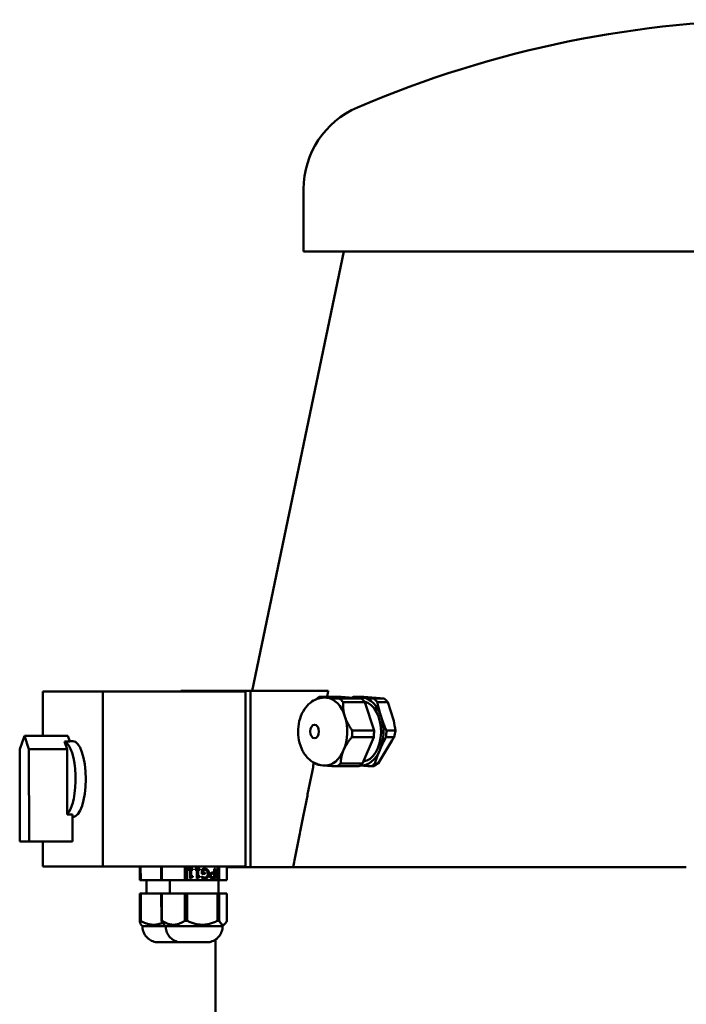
# Model space of a CAD drawing. Header units: millimetres. Extents: x 527 to 1152, y 223 to 965.
# Tile 5 of 6: x 527 to 773, y 602 to 965. Entities that reach past the tile are written whole.
import ezdxf

# ---------------------------------------------------------------- set-up
doc = ezdxf.new("R2010")
doc.units = ezdxf.units.MM
doc.header["$LTSCALE"] = 4
doc.layers.add('Widoczne (ISO)', color=7, linetype='Continuous', lineweight=50)

msp = doc.modelspace()

# ---------------------------------------------------------------- linework, layer by layer
at = {"layer": 'Widoczne (ISO)'}
for p, q in [((631.88, 879.24), (631.88, 902.24)), ((646.67, 879.24), (612.93, 717.28)), ((986.88, 879.24), (631.88, 879.24)), ((588.43, 717.01), (535.81, 716.98)), ((535.81, 716.98), (557.87, 716.98)), ((535.82, 700.72), (535.81, 716.98)), ((610.49, 717.01), (557.87, 716.98)), ((557.87, 716.98), (557.91, 652.48)), ((615.34, 717.28), (586.64, 717.26)), ((612.29, 717.26), (586.64, 717.26)), ((586.64, 717.26), (586.64, 717.01)), ((588.43, 717.01), (610.49, 717.01)), ((610.49, 717.01), (610.53, 652.51)), ((641, 717.28), (612.29, 717.26)), ((612.32, 652.26), (612.29, 717.26)), ((637.67, 715.09), (645.72, 715.09)), ((639.61, 714.76), (639.93, 714.76)), ((645.17, 714.38), (653.22, 714.38)), ((653.22, 714.38), (645.72, 715.09)), ((646.44, 713.07), (654.49, 713.07)), ((650.27, 715.09), (654.14, 715.09)), ((661.64, 714.38), (654.14, 715.09)), ((657.85, 702.61), (654.49, 713.07)), ((657.77, 714.38), (661.64, 714.38)), ((659.05, 713.07), (662.92, 713.07)), ((665.11, 706.24), (662.92, 713.07)), ((527.29, 695.72), (529, 700.72)), ((544.97, 700.73), (529, 700.72)), ((529, 700.72), (530.71, 695.72)), ((545.71, 698.56), (544.97, 700.73)), ((649.8, 702.61), (657.85, 702.61)), ((662.4, 702.61), (665.78, 702.61)), ((545.71, 698.56), (543.83, 698.56)), ((543.83, 698.56), (544.8, 695.73)), ((546.85, 698.73), (545.66, 698.73)), ((649.7, 700.24), (657.75, 700.24)), ((653.61, 690.49), (657.75, 700.24)), ((662.31, 700.24), (665.3, 700.24)), ((527.31, 661.72), (527.29, 695.72)), ((544.8, 695.73), (530.71, 695.72)), ((530.71, 695.72), (530.73, 661.72)), ((544.8, 695.73), (544.82, 671.65)), ((645.56, 690.49), (653.61, 690.49)), ((658.16, 690.49), (659.34, 690.49)), ((639.61, 689.76), (639.93, 689.76)), ((644.19, 689.43), (652.24, 689.43)), ((656.8, 689.43), (657.76, 689.43)), ((544.82, 671.65), (546.7, 671.65)), ((546.7, 661.73), (546.7, 671.65)), ((546.87, 670.73), (546.7, 670.73)), ((530.73, 661.72), (527.31, 661.72)), ((546.7, 661.73), (530.73, 661.72)), ((535.84, 652.48), (535.84, 661.72)), ((557.91, 652.48), (535.84, 652.48)), ((610.53, 652.51), (557.91, 652.48)), ((571.5, 652.49), (571.51, 647.5)), ((571.86, 652.49), (571.87, 647.5)), ((579.47, 652.49), (579.47, 647.5)), ((579.71, 652.49), (579.71, 647.5)), ((588.13, 652.5), (588.13, 647.5)), ((588.97, 652.5), (588.97, 647.5)), ((589.45, 651.58), (591.09, 651.58)), ((589.45, 651.23), (589.45, 651.58)), ((590.05, 651.23), (589.45, 651.23)), ((589.77, 651.23), (589.45, 651.23)), ((590.05, 651.23), (589.77, 651.23)), ((590.05, 648.07), (590.05, 651.23)), ((590.81, 651.23), (590.2, 651.23)), ((590.48, 651.23), (590.2, 651.23)), ((590.2, 651.23), (590.2, 648.88)), ((591.09, 651.23), (590.48, 651.23)), ((590.48, 651.23), (590.48, 648.88)), ((590.81, 651.58), (590.81, 651.23)), ((591.09, 651.23), (590.81, 651.23)), ((591.09, 651.58), (591.09, 651.23)), ((591.97, 651.58), (593.61, 651.59)), ((591.97, 651.23), (591.97, 651.58)), ((592.57, 651.23), (591.97, 651.23)), ((592.29, 651.23), (591.97, 651.23)), ((592.57, 651.23), (592.29, 651.23)), ((592.57, 648.07), (592.57, 651.23)), ((593.34, 651.23), (592.73, 651.23)), ((593, 651.23), (592.73, 651.23)), ((592.73, 651.23), (592.73, 648.88)), ((593.61, 651.23), (593, 651.23)), ((593, 651.23), (593, 648.88)), ((593.34, 651.59), (593.34, 651.23)), ((593.61, 651.23), (593.34, 651.23)), ((593.61, 651.59), (593.61, 651.23)), ((594.35, 649.82), (594.34, 651.35)), ((594.51, 651.14), (594.51, 650.23)), ((594.79, 651.14), (594.51, 651.14)), ((594.79, 650.23), (594.51, 650.23)), ((594.79, 651.14), (594.79, 650.23)), ((594.79, 650.23), (595.57, 650.23)), ((595.48, 651.25), (595.2, 651.25)), ((595.29, 650.23), (595.29, 649.83)), ((595.57, 650.23), (595.57, 649.83)), ((598.7, 649.89), (598.4, 649.89)), ((598.6, 650.28), (598.98, 650.28)), ((598.98, 649.89), (598.67, 649.89)), ((598.98, 649.89), (598.7, 649.89)), ((598.98, 651.59), (599.42, 651.59)), ((598.98, 650.28), (598.98, 651.59)), ((598.98, 648.49), (598.98, 649.89)), ((599.15, 651.59), (599.15, 648.09)), ((599.42, 651.59), (599.43, 648.09)), ((600.22, 652.51), (600.22, 647.51)), ((600.82, 652.51), (600.82, 647.51)), ((603.64, 652.51), (603.65, 647.51)), ((603.65, 652.26), (612.32, 652.26)), ((628.05, 652.27), (612.32, 652.26)), ((772.92, 652.26), (613.26, 652.26)), ((571.51, 647.5), (571.87, 647.5)), ((571.87, 647.5), (579.47, 647.5)), ((574.01, 647.5), (574.01, 642.5)), ((579.47, 647.5), (579.71, 647.5)), ((579.71, 647.5), (588.13, 647.5)), ((582.56, 647.5), (582.56, 642.5)), ((588.13, 647.5), (588.97, 647.5)), ((588.97, 647.5), (600.22, 647.51)), ((590.4, 648.07), (590.05, 648.07)), ((590.12, 648.07), (590.05, 648.07)), ((590.4, 648.07), (590.12, 648.07)), ((590.48, 648.88), (590.2, 648.88)), ((590.48, 648.88), (591.09, 648.88)), ((590.81, 648.88), (590.81, 648.56)), ((591.09, 648.56), (590.81, 648.56)), ((591.09, 648.88), (591.09, 648.56)), ((592.92, 648.07), (592.57, 648.07)), ((592.64, 648.07), (592.57, 648.07)), ((592.92, 648.07), (592.64, 648.07)), ((593, 648.88), (592.73, 648.88)), ((593, 648.88), (593.62, 648.88)), ((593.34, 648.88), (593.34, 648.56)), ((593.62, 648.56), (593.34, 648.56)), ((593.62, 648.88), (593.62, 648.56)), ((595.29, 649.83), (594.35, 649.82)), ((595.57, 649.83), (594.35, 649.82)), ((594.36, 648.89), (594.4, 648.89)), ((594.36, 648.32), (594.36, 648.89)), ((594.82, 648.59), (594.55, 648.59)), ((595.51, 648.43), (595.24, 648.43)), ((595.57, 649.83), (595.29, 649.83)), ((597.95, 649.68), (597.68, 649.68)), ((598.6, 648.49), (598.33, 648.49)), ((599.15, 648.09), (598.54, 648.09)), ((599.43, 648.09), (598.58, 648.09)), ((598.61, 648.49), (598.98, 648.49)), ((599.43, 648.09), (599.15, 648.09)), ((600.22, 647.51), (600.82, 647.51)), ((600.56, 647.51), (600.56, 642.51)), ((600.82, 647.51), (603.65, 647.51)), ((571.51, 642.5), (571.51, 632.46)), ((572.61, 642.5), (571.51, 642.5)), ((571.51, 642.5), (571.87, 642.5)), ((571.87, 642.5), (571.87, 632.46)), ((571.87, 642.5), (581.4, 642.5)), ((573.12, 642.5), (572.61, 642.5)), ((574.01, 642.5), (573.12, 642.5)), ((582.3, 642.5), (579.47, 642.5)), ((579.47, 642.5), (579.71, 642.5)), ((579.47, 642.5), (579.48, 632.46)), ((579.71, 642.5), (588.13, 642.5)), ((579.71, 642.5), (579.72, 632.46)), ((581.4, 642.5), (581.4, 642.5)), ((581.4, 642.5), (582.27, 642.5)), ((582.27, 642.5), (582.27, 642.5)), ((582.27, 642.5), (582.56, 642.5)), ((582.56, 642.5), (582.3, 642.5)), ((588.13, 642.5), (588.97, 642.5)), ((588.13, 642.5), (588.14, 632.46)), ((588.97, 642.5), (600.22, 642.51)), ((588.97, 642.5), (588.98, 632.46)), ((600.22, 642.51), (600.82, 642.51)), ((600.22, 642.51), (600.23, 632.47)), ((603.41, 642.51), (600.56, 642.51)), ((600.82, 642.51), (603.65, 642.51)), ((600.82, 642.51), (600.83, 632.47)), ((603.65, 642.51), (603.41, 642.51)), ((603.65, 642.51), (603.66, 632.47)), ((572.52, 630.5), (571.97, 631.05)), ((581.07, 630.5), (580.23, 631.34)), ((602.07, 630.51), (602.9, 631.35)), ((599.38, 625.51), (599.38, 569.26))]:
    msp.add_line(p, q, dxfattribs=at)
for centre, radius, start, end in [((809.38, 564.74), 400, 66.7905, 113.2095), ((664.66, 902.24), 32.78, 113.2095, 180)]:
    msp.add_arc(centre, radius, start, end, dxfattribs=at)
for centre, major_axis, ratio, start_param, end_param in [((809.36, 717.39), (-196.43, -0.1), 0.000189, 0.156982, 0.54115), ((640.93, 702.26), (0, 13.8), 0.642788, 0.376698, 0.544834), ((639.93, 702.26), (0, 12.5), 0.642788, 6.222344, 6.283185), ((639.93, 702.26), (0, 12.5), 0.642788, 5.175146, 6.222344), ((640.93, 702.26), (0, -13.8), 0.642788, 2.471093, 2.643212), ((653.53, 702.26), (0, 13.8), 0.642788, 0.376698, 0.445422), ((653.27, 702.26), (0, 12.5), 0.642788, 6.222344, 6.477846), ((648.98, 702.26), (0, -13.8), 0.642788, 2.471093, 2.643212), ((653.27, 702.26), (0, 12.5), 0.642788, 5.175146, 6.222344), ((653.27, 702.26), (0, -11.15), 0.642788, 0.086693, 2.996094), ((653.53, 702.26), (0, -13.8), 0.642788, 2.471093, 2.643212), ((657.4, 702.26), (0, -13.8), 0.642788, 2.471093, 2.643212), ((639.93, 702.26), (0, 12.5), 0.642788, 4.127949, 5.175146), ((653.27, 702.26), (0, 12.5), 0.642788, 4.127949, 5.175146), ((872.37, 533.83), (168.08, -467.47), 0.311353, 4.225633, 4.233913), ((640.93, 702.26), (0, -13.8), 0.642788, 1.423895, 1.596014), ((648.98, 702.26), (0, -13.8), 0.642788, 1.423895, 1.596014), ((653.53, 702.26), (0, -13.8), 0.642788, 1.423895, 1.596014), ((543.1, 684.73), (-0.01, 14), 0.34202, 3.506598, 6.127425), ((546.86, 684.73), (-0.01, 14), 0.34202, 3.141593, 6.283185), ((763.47, 571.64), (-176.08, -335.77), 0.393278, 4.531258, 4.561765), ((639.93, 702.26), (0, -12.5), 0.642788, 0, 0.986356), ((653.27, 702.26), (0, -12.5), 0.642788, 6.222344, 7.269541), ((640.93, 702.26), (0, 13.8), 0.642788, 2.596759, 2.643212), ((640.93, 702.26), (0, -13.8), 0.642788, 0.376698, 0.548817), ((648.98, 702.26), (0, -13.8), 0.642788, 0.376698, 0.548817), ((653.53, 702.26), (0, -13.8), 0.642788, 0.376698, 0.548817), ((653.27, 702.26), (0, -12.5), 0.642788, 6.221113, 6.222344), ((583.01, 642.5), (-9, 0), 0.000189, 6.283185, 7.804017), ((591.56, 642.5), (-9, 0), 0.000189, 0, 3.141593), ((571.69, 644.91), (0.01, -12.46), 0.415927, 6.248216, 6.317739), ((579.59, 644.91), (0.01, -12.46), 0.275859, 6.248227, 6.31775), ((588.55, 644.91), (0.02, -12.46), 0.970352, 6.247641, 6.317163), ((600.52, 644.92), (0, -12.46), 0.694492, 6.248687, 6.31821), ((583.02, 630.5), (-10.5, -0.01), 0.000189, 0.000189, 1.383805), ((591.57, 630.5), (-10.5, -0.01), 0.000189, 0.000189, 3.141403), ((583.02, 624.64), (-5.75, 0), 0.000189, 0.000889, 2.076256), ((591.57, 624.64), (-5.75, 0), 0.000189, 0.000889, 3.140704)]:
    msp.add_ellipse(centre, major_axis=major_axis, ratio=ratio, start_param=start_param, end_param=end_param, dxfattribs=at)
msp.add_ellipse((635.96, 702.26), major_axis=(0, -2.5), ratio=0.642788, dxfattribs=at)
for points, weights in [([(641, 717.28), (640.78, 716.19), (640.56, 715.09)], [1.00000041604, 1.00002039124, 1.00003897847]), ([(637.67, 715.09), (638.64, 714.91), (640.42, 714.74)], [1.43758603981, 1.51234051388, 1.51234051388]), ([(640.42, 714.74), (642.2, 714.57), (645.17, 714.38)], [1.51234051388, 1.51234051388, 1.43758603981]), ([(646.44, 713.07), (646.32, 710.33), (647.12, 707.84)], [1.43758603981, 1.51234051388, 1.51234051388]), ([(650.27, 715.09), (651.97, 714.91), (653.76, 714.74)], [1.8587500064, 1.95540500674, 1.95540500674]), ([(653.76, 714.74), (655.54, 714.57), (657.77, 714.38)], [1.95540500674, 1.95540500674, 1.8587500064]), ([(659.05, 713.07), (659.66, 710.33), (660.46, 707.84)], [1.8587500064, 1.95540500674, 1.95540500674]), ([(647.12, 707.84), (647.92, 705.36), (649.8, 702.61)], [1.51234051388, 1.51234051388, 1.43758603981]), ([(660.46, 707.84), (661.26, 705.36), (662.4, 702.61)], [1.95540500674, 1.95540500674, 1.8587500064]), ([(646.63, 695.37), (647.62, 697.68), (649.7, 700.24)], [1.51234051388, 1.51234051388, 1.43758603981]), ([(659.97, 695.37), (660.95, 697.68), (662.31, 700.24)], [1.95540500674, 1.95540500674, 1.8587500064]), ([(645.56, 690.49), (645.65, 693.05), (646.63, 695.37)], [1.43758603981, 1.51234051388, 1.51234051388]), ([(658.16, 690.49), (658.98, 693.05), (659.97, 695.37)], [1.8587500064, 1.95540500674, 1.95540500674]), ([(635.71, 690.76), (631.95, 671.91), (628.05, 652.27)], [1.00027983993, 1.00033602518, 1.00000014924]), ([(637.83, 689.96), (637.17, 690.05), (636.69, 690.14)], [1.49239551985, 1.47372733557, 1.43758603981]), ([(644.19, 689.43), (641.42, 689.6), (639.69, 689.76)], [1.43758603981, 1.50722584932, 1.51199057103]), ([(652.78, 689.79), (652.77, 689.79), (652.77, 689.79)], [1.95540500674, 1.95540500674, 1.95540426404]), ([(656.8, 689.43), (654.56, 689.62), (652.78, 689.79)], [1.8587500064, 1.95540500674, 1.95540500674]), ([(571.97, 631.05), (571.75, 631.26), (571.51, 632.46)], [1.12182008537, 1.11104589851, 1.05441349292]), ([(571.87, 632.46), (576.02, 630.07), (579.92, 631.71)], [1.05441349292, 1.17401807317, 1.0890805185]), ([(580.23, 631.34), (579.87, 631.69), (579.48, 632.46)], [1.10740649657, 1.08992623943, 1.05441349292]), ([(579.72, 632.46), (583.93, 629.71), (588.14, 632.46)], [1.05441349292, 1.19428937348, 1.05441349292]), ([(588.98, 632.46), (594.6, 629.72), (600.23, 632.47)], [1.05441349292, 1.19428937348, 1.05441349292]), ([(600.83, 632.47), (602.24, 629.72), (603.66, 632.47)], [1.05441349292, 1.19428937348, 1.05441349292])]:
    msp.add_rational_spline(points, weights, degree=2, dxfattribs=at)
for points, knots in [([(639.61, 714.76), (638.67, 714.76), (637.73, 714.59), (635.94, 713.95), (635.11, 713.46), (633.51, 712.19), (632.8, 711.38), (631.5, 709.44), (630.97, 708.29), (630.19, 705.8), (629.96, 704.45), (629.82, 701.73), (629.92, 700.36), (630.45, 697.7), (630.89, 696.4), (632.13, 694.03), (632.92, 692.94), (634.79, 691.26), (635.8, 690.61), (637.8, 689.92), (638.7, 689.76), (639.61, 689.76)], [3.141593, 3.141593, 3.141593, 3.141593, 3.369571, 3.369571, 3.614099, 3.614099, 3.906024, 3.906024, 4.257429, 4.257429, 4.63528, 4.63528, 5.014046, 5.014046, 5.393199, 5.393199, 5.75974, 5.75974, 6.063294, 6.063294, 6.283185, 6.283185, 6.283185, 6.283185]), ([(665.78, 702.61), (665.77, 702.56), (665.77, 702.51), (665.76, 702.46), (665.65, 701.74), (665.5, 700.99), (665.3, 700.24)], [-0.0152088, -0.0152088, -0.0152088, -0.0152088, 0, 0, 0, 0.2222914, 0.2222914, 0.2222914, 0.2222914]), ([(659.34, 690.49), (658.89, 690.13), (658.42, 689.81), (657.89, 689.5), (657.82, 689.47), (657.76, 689.43)], [1.4020518, 1.4020518, 1.4020518, 1.4020518, 1.6004324, 1.6004324, 1.6281436, 1.6281436, 1.6281436, 1.6281436]), ([(595.2, 651.25), (595.08, 651.25), (594.95, 651.24), (594.7, 651.2), (594.6, 651.18), (594.51, 651.14)], [-0.1220672, -0.1220672, -0.1220672, -0.1220672, -0.0610336, -0.0610336, 0, 0, 0, 0]), ([(595.32, 651.65), (595.51, 651.64), (595.68, 651.6), (596.04, 651.47), (596.21, 651.35), (596.35, 651.2)], [-0.1203765, -0.1203765, -0.1203765, -0.1203765, -0.0666018, -0.0666018, 0, 0, 0, 0]), ([(596.35, 651.2), (596.49, 651.04), (596.6, 650.85), (596.75, 650.39), (596.79, 650.13), (596.79, 649.83)], [-0.2879928, -0.2879928, -0.2879928, -0.2879928, -0.1439964, -0.1439964, 0, 0, 0, 0]), ([(598.4, 649.89), (598.21, 649.89), (598.07, 649.87), (597.84, 649.81), (597.75, 649.76), (597.68, 649.68)], [-0.05126371, -0.05126371, -0.05126371, -0.05126371, -0.02563186, -0.02563186, 0, 0, 0, 0]), ([(590.81, 648.56), (590.58, 648.56), (590.41, 648.53), (590.2, 648.39), (590.13, 648.26), (590.12, 648.07)], [-0.06656764, -0.06656764, -0.06656764, -0.06656764, -0.03328382, -0.03328382, 0, 0, 0, 0]), ([(593.34, 648.56), (593.11, 648.56), (592.94, 648.53), (592.72, 648.39), (592.66, 648.26), (592.64, 648.07)], [-0.06656764, -0.06656764, -0.06656764, -0.06656764, -0.03328382, -0.03328382, 0, 0, 0, 0]), ([(594.55, 648.59), (594.64, 648.54), (594.74, 648.5), (594.98, 648.44), (595.1, 648.43), (595.24, 648.43)], [-0.1723024, -0.1723024, -0.1723024, -0.1723024, -0.0861512, -0.0861512, 0, 0, 0, 0]), ([(596.35, 648.5), (596.21, 648.35), (596.04, 648.23), (595.68, 648.08), (595.51, 648.04), (595.32, 648.03)], [-0.213227, -0.213227, -0.213227, -0.213227, -0.1066135, -0.1066135, -0.0200894, -0.0200894, -0.0200894, -0.0200894]), ([(596.79, 649.83), (596.79, 649.55), (596.75, 649.3), (596.6, 648.85), (596.49, 648.66), (596.35, 648.5)], [-0.1186821, -0.1186821, -0.1186821, -0.1186821, -0.0593411, -0.0593411, 0, 0, 0, 0]), ([(597.68, 649.68), (597.61, 649.61), (597.56, 649.53), (597.5, 649.37), (597.49, 649.27), (597.49, 649.16)], [-0.05207271, -0.05207271, -0.05207271, -0.05207271, -0.02603635, -0.02603635, 0, 0, 0, 0]), ([(597.49, 649.16), (597.49, 649.04), (597.51, 648.92), (597.55, 648.84), (597.6, 648.72), (597.66, 648.68), (597.73, 648.62)], [-0.04647553, -0.04647553, -0.04647553, -0.04647553, -0.02822562, -0.02822562, -0.02822562, 0, 0, 0, 0]), ([(597.73, 648.62), (597.8, 648.58), (597.88, 648.54), (598.07, 648.5), (598.19, 648.49), (598.33, 648.49)], [-0.05262317, -0.05262317, -0.05262317, -0.05262317, -0.02631158, -0.02631158, 0, 0, 0, 0]), ([(577.27, 624.63), (576.64, 624.77), (576.02, 625.01), (574.91, 625.67), (574.41, 626.08), (573.57, 627.04), (573.23, 627.6), (572.74, 628.78), (572.58, 629.41), (572.52, 630.2), (572.52, 630.35), (572.52, 630.5)], [0, 0, 0, 0, 0.194485, 0.194485, 0.38553, 0.38553, 0.5767166, 0.5767166, 0.7678983, 0.7678983, 0.8132307, 0.8132307, 0.8132307, 0.8132307]), ([(585.82, 624.63), (585.19, 624.77), (584.57, 625.01), (583.46, 625.67), (582.96, 626.08), (582.12, 627.04), (581.78, 627.6), (581.29, 628.78), (581.13, 629.41), (581.07, 630.2), (581.07, 630.35), (581.07, 630.5)], [0, 0, 0, 0, 0.194485, 0.194485, 0.38553, 0.38553, 0.5767166, 0.5767166, 0.7678983, 0.7678983, 0.8132307, 0.8132307, 0.8132307, 0.8132307]), ([(602.07, 630.51), (602.07, 629.86), (601.96, 629.2), (601.55, 627.99), (601.25, 627.41), (600.48, 626.39), (600.01, 625.94), (598.96, 625.21), (598.37, 624.93), (597.62, 624.71), (597.47, 624.67), (597.32, 624.64)], [0, 0, 0, 0, 0.1945749, 0.1945749, 0.385635, 0.385635, 0.5768211, 0.5768211, 0.7680028, 0.7680028, 0.8132294, 0.8132294, 0.8132294, 0.8132294])]:
    msp.add_open_spline(points, degree=3, knots=knots, dxfattribs=at)
for points, degree in [([(594.34, 651.35), (594.43, 651.39), (594.72, 651.52), (594.84, 651.55)], 2), ([(595.48, 651.25), (595.29, 651.25), (594.91, 651.19), (594.79, 651.14)], 2), ([(594.84, 651.55), (595.01, 651.6), (595.27, 651.65), (595.46, 651.65)], 2), ([(595.46, 651.65), (595.82, 651.65), (596.41, 651.43), (596.62, 651.2)], 2), ([(596.29, 650.88), (596.14, 651.06), (595.73, 651.25), (595.48, 651.25)], 2), ([(596.6, 649.82), (596.6, 650.17), (596.44, 650.7), (596.29, 650.88)], 2), ([(596.62, 651.2), (596.84, 650.97), (597.06, 650.28), (597.06, 649.83)], 2), ([(597.3, 649.14), (597.3, 649.37), (597.45, 649.78), (597.59, 649.92)], 2), ([(597.59, 649.92), (597.77, 650.1), (598.24, 650.28), (598.6, 650.28)], 2), ([(598.67, 649.89), (598.4, 649.89), (598.06, 649.8), (597.95, 649.68)], 2), ([(591.09, 648.56), (590.74, 648.56), (590.42, 648.36), (590.4, 648.07)], 2), ([(593.62, 648.56), (593.27, 648.56), (592.94, 648.36), (592.92, 648.07)], 2), ([(594.36, 648.69), (594.41, 648.66), (594.47, 648.63), (594.55, 648.59)], 3), ([(594.84, 648.12), (594.72, 648.15), (594.44, 648.28), (594.36, 648.32)], 2), ([(594.4, 648.89), (594.48, 648.81), (594.66, 648.67), (594.82, 648.59)], 2), ([(594.82, 648.59), (594.96, 648.52), (595.31, 648.43), (595.51, 648.43)], 2), ([(595.46, 648.02), (595.29, 648.02), (594.98, 648.07), (594.84, 648.12)], 2), ([(596.62, 648.5), (596.42, 648.27), (595.82, 648.02), (595.46, 648.02)], 2), ([(595.51, 648.43), (596, 648.43), (596.6, 649.19), (596.6, 649.82)], 2), ([(597.06, 649.83), (597.06, 649.41), (596.83, 648.74), (596.62, 648.5)], 2), ([(597.7, 648.31), (597.51, 648.44), (597.3, 648.85), (597.3, 649.14)], 2), ([(598.58, 648.09), (598.28, 648.09), (597.86, 648.19), (597.7, 648.31)], 2), ([(597.95, 649.68), (597.85, 649.57), (597.76, 649.32), (597.76, 649.16)], 2), ([(597.76, 649.16), (597.76, 648.98), (597.88, 648.71), (598.01, 648.62)], 2), ([(598.01, 648.62), (598.11, 648.55), (598.4, 648.49), (598.61, 648.49)], 2)]:
    msp.add_open_spline(points, degree=degree, dxfattribs=at)

doc.saveas('drawing.dxf')
